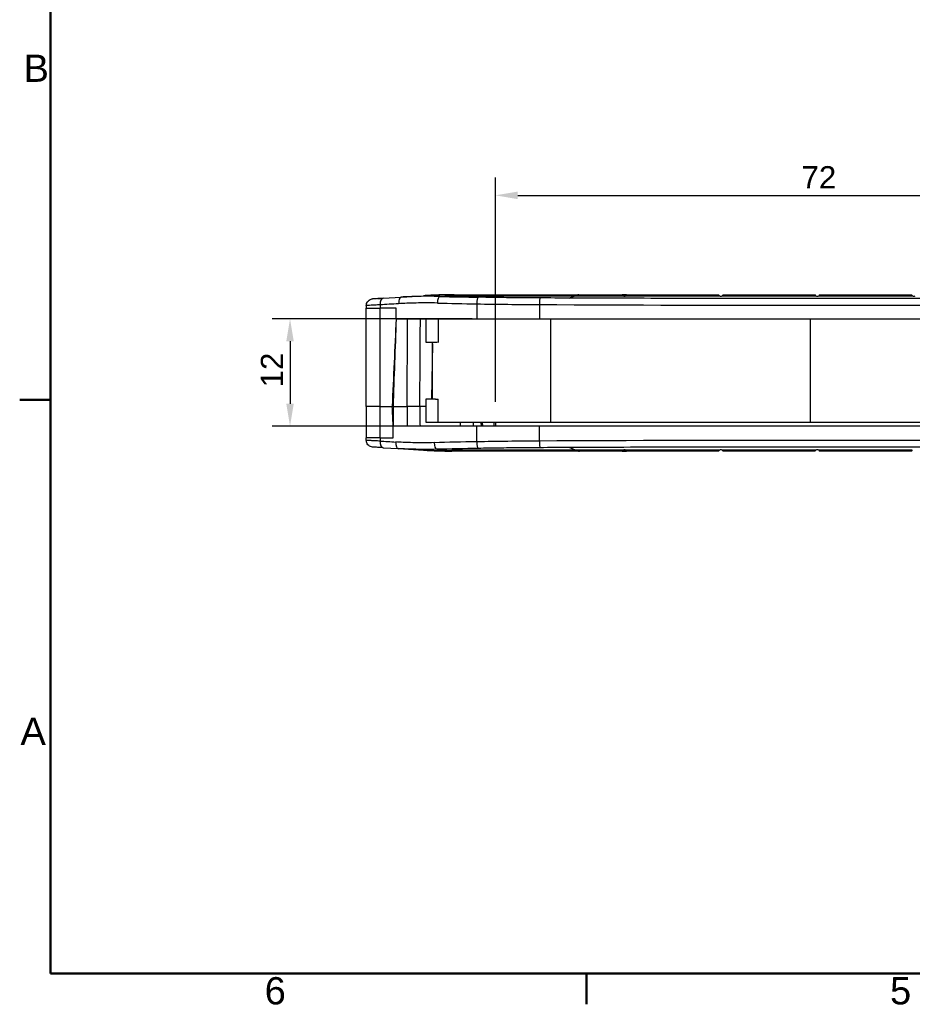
# Model space of a CAD drawing. Header units: millimetres. Extents: x 0 to 420, y 0 to 297.
# Tile 1 of 13: x 7 to 106, y 7 to 117. Entities that reach past the tile are written whole.
import ezdxf

# ---------------------------------------------------------------- set-up
doc = ezdxf.new("R2010")
doc.units = ezdxf.units.MM
doc.layers.get('0').update_dxf_attribs({"lineweight": 25})
for name, color, linetype, lineweight in [('Bordo_0', 7, 'Continuous', 50), ('Bordo_2', 7, 'Continuous', 50), ('Quote(ISO)', 7, 'Continuous', 25), ('Spigoli tangenti visibili(ISO)', 7, 'Continuous', 25)]:
    doc.layers.add(name, color=color, linetype=linetype, lineweight=lineweight)
doc.layers.add('Spigoli visibili(ISO)', color=176, linetype='Continuous', lineweight=25, true_color=0x000080)
doc.styles.add('Bordo_1', font='arial.ttf')
doc.styles.add('Federico-Quote', font='arial.ttf')
doc.dimstyles.new('X.XXX', dxfattribs={"dimtxt": 2.5, "dimasz": 2.5, "dimexe": 2, "dimexo": 0.5, "dimgap": 0.762, "dimtad": 1, "dimdec": 1, "dimrnd": 1e-08, "dimtxsty": 'Federico-Quote', "dimcen": 0.09, "dimdle": 10, "dimclrd": 7, "dimclre": 7, "dimclrt": 7, "dimazin": 2, "dimtfac": 1, "dimtmove": 0, "dimatfit": 3, "dimfxl": 1, "dimtolj": 1, "dimlwd": 25, "dimlwe": 25, "dimarcsym": 0})

# ---------------------------------------------------------------- blocks, each defined once
blk = doc.blocks.new('Bordi Bordo di default')
at = {"layer": 'Bordo_0'}
for p, q in [((10, 74.25), (6.55, 74.25)), ((70, 10), (70, 6.55))]:
    blk.add_line(p, q, dxfattribs=at)
at = {"layer": 'Bordo_0', "flags": 128}
blk.add_lwpolyline([(10, 10), (10, 287), (410, 287), (410, 10), (10, 10)], dxfattribs=at)
at = {"layer": 'Bordo_2', "char_height": 3.05, "attachment_point": 7, "style": 'Bordo_1'}
for s, insert in [('B', (6.98, 109.85)), ('A', (6.64, 35.6)), ('6', (33.98, 6.5)), ('5', (104, 6.5))]:
    blk.add_mtext(s, dxfattribs=dict(at, insert=insert))
blk = doc.blocks.new('*D15')
at = {"layer": 'Defpoints', "color": 0, "linetype": 'Continuous', "transparency": 16777216}
for p in [(57.72, 83.3), (36.82, 71.3), (57.72, 71.3)]:
    blk.add_point(p, dxfattribs=at)
at = {"layer": 'Quote(ISO)', "color": 7, "linetype": 'Continuous', "lineweight": 25, "transparency": 16777216}
for p, q in [((57.22, 83.3), (34.82, 83.3)), ((36.82, 80.8), (36.82, 73.8)), ((57.22, 71.3), (34.82, 71.3))]:
    blk.add_line(p, q, dxfattribs=at)
at = {"layer": 'Quote(ISO)', "color": 7, "linetype": 'Continuous', "transparency": 16777216}
for points in [[(36.4, 80.8), (37.24, 80.8), (36.82, 83.3)], [(36.4, 73.8), (37.24, 73.8), (36.82, 71.3)]]:
    blk.add_solid(points, dxfattribs=at)
at = {"layer": 'Quote(ISO)', "color": 7, "linetype": 'Continuous', "lineweight": 25, "transparency": 16777216, "insert": (33.55, 75.64), "char_height": 2.5, "attachment_point": 1, "rotation": 90, "style": 'Federico-Quote'}
blk.add_mtext('\\A1;12', dxfattribs=at)
blk = doc.blocks.new('*D16')
at = {"layer": 'Defpoints', "color": 0, "linetype": 'Continuous', "transparency": 16777216}
for p in [(131.9, 97.14), (59.81, 73.5), (131.9, 73.5)]:
    blk.add_point(p, dxfattribs=at)
at = {"layer": 'Quote(ISO)', "color": 7, "linetype": 'Continuous', "lineweight": 25, "transparency": 16777216}
for p, q in [((59.81, 74), (59.81, 99.14)), ((131.9, 74), (131.9, 99.14)), ((62.31, 97.14), (129.4, 97.14))]:
    blk.add_line(p, q, dxfattribs=at)
at = {"layer": 'Quote(ISO)', "color": 7, "linetype": 'Continuous', "transparency": 16777216}
for points in [[(62.31, 97.56), (62.31, 96.72), (59.81, 97.14)], [(129.4, 97.56), (129.4, 96.72), (131.9, 97.14)]]:
    blk.add_solid(points, dxfattribs=at)
at = {"layer": 'Quote(ISO)', "color": 7, "linetype": 'Continuous', "lineweight": 25, "transparency": 16777216, "insert": (94.09, 100.41), "char_height": 2.5, "attachment_point": 1, "style": 'Federico-Quote'}
blk.add_mtext('\\A1;72', dxfattribs=at)

msp = doc.modelspace()

# ---------------------------------------------------------------- linework, layer by layer
at = {"layer": 'Spigoli tangenti visibili(ISO)'}
for p, q in [((53.59, 85.82), (54.93, 85.9)), ((54.93, 86), (54.93, 85.9)), ((54.93, 86), (54.93, 86)), ((54.93, 85.9), (68.7, 85.9)), ((57.72, 84.99), (57.72, 83.3)), ((64.74, 84.91), (64.74, 83.3)), ((68.71, 85.9), (74.09, 85.9)), ((74.42, 85.9), (84.89, 85.9)), ((85.22, 85.9), (95.69, 85.9)), ((96.02, 85.9), (106.49, 85.9)), ((45.36, 84.5), (46.9, 84.5)), ((46.9, 84.88), (46.9, 84.5)), ((48.7, 84.5), (46.9, 84.5)), ((46.9, 73.5), (46.9, 84.5)), ((53.39, 83.3), (53.39, 80.68)), ((66.01, 71.7), (66.01, 83.3)), ((95.11, 71.7), (95.11, 83.3)), ((53.39, 71.7), (53.39, 74.32)), ((46.9, 70), (46.9, 73.5)), ((58.2, 71.7), (58.21, 71.3)), ((59.62, 71.7), (59.62, 71.3)), ((57.72, 69.55), (57.72, 71.3)), ((64.74, 69.62), (64.74, 71.3)), ((46.9, 70), (45.36, 70)), ((46.9, 70), (48.37, 70)), ((46.9, 70), (46.9, 69.63)), ((53.24, 68.71), (54.93, 68.6)), ((68.79, 68.6), (54.93, 68.6)), ((54.93, 68.5), (54.93, 68.6)), ((74.09, 68.6), (68.8, 68.6)), ((84.89, 68.6), (74.42, 68.6)), ((95.69, 68.6), (85.22, 68.6)), ((106.49, 68.6), (96.02, 68.6))]:
    msp.add_line(p, q, dxfattribs=at)
for centre, major_axis, ratio, start_param, end_param in [((47.28, 84.87), (-0.047, 0.749), 0.506974, 0.000029, 1.530383), ((69.72, 86.28), (-45, -2.77), 0.00001, 5.191394, 5.244222), ((49.33, 85), (-0.047, 0.749), 0.460765, 0, 1.533266), ((54.93, 35.5), (-3.15, 50.4), 0.706417, 6.19494, 6.283185), ((54.93, 35.53), (-50.49, 0), 0.999657, 4.712389, 4.758892), ((52.6, 85.65), (-0.014, 0.3), 0.001217, 6.223173, 6.284894), ((53.59, 85.07), (0.018, 0.75), 0.365564, 0.067067, 1.571043), ((69.76, 87.64), (-44.9, 0), 0.061343, 1.195813, 1.299299), ((69.76, 88.38), (-44.15, 0), 0.062378, 1.195788, 1.29928), ((57.92, 84.98), (0.013, 0.75), 0.267667, 0.064786, 1.566717), ((67.62, 87.16), (-36.9, 0), 0.061119, 1.2993, 1.492737), ((64.8, 84.9), (0.004, 0.75), 0.077829, 0.062609, 1.562449), ((95.86, 109.68), (-399, 0), 0.062262, 1.492736, 1.648856), ((68.71, 85.9), (0.00004, -0.00499), 0.982471, 4.635086, 5.473344), ((69.15, 86), (0, -0.005), 0.980631, 4.64338, 4.653199), ((54.34, -54.5), (-2.05, 216.87), 0.018469, 0.882063, 0.93927), ((53.76, -1.45), (-0.35, 171.49), 0.014832, 1.053852, 1.118445), ((54.02, 82.78), (-0.76, -26.01), 0.099105, 5.080014, 5.172321), ((-2545.99, 79.08), (202.66, 3913.57), 0.663509, 4.744747, 4.744849), ((-4852.75, 207.72), (4912, -0.24), 0.999391, 6.255441, 6.255522), ((47.28, 69.63), (-0.047, -0.749), 0.506995, 4.752804, 6.283157), ((69.72, 68.22), (-45, 2.77), 0.00001, 1.038985, 1.083474), ((49, 69.52), (-0.047, -0.749), 0.468166, 4.750381, 6.283185), ((69.76, 66.89), (-44.9, 0), 0.061343, 4.983887, 5.096086), ((67.62, 67.37), (-36.9, 0), 0.061119, 4.790448, 4.983885), ((57.92, 69.55), (0.013, -0.75), 0.267667, 4.716469, 6.218399), ((95.86, 44.86), (-398.99, 0), 0.062262, 4.634329, 4.790449), ((64.8, 69.63), (0.004, -0.75), 0.077829, 4.720736, 6.220576), ((54.93, 119), (-3.15, -50.4), 0.706417, 0, 0.088245), ((53.24, 69.45), (0.019, -0.75), 0.373642, 4.711709, 6.215885), ((69.76, 66.15), (-44.15, 0), 0.062378, 4.983905, 5.096112), ((68.79, 68.6), (-0.00004, -0.00499), 0.982471, 3.881465, 4.719722), ((69.23, 68.5), (0, -0.005), 0.980631, 4.698094, 4.707852)]:
    msp.add_ellipse(centre, major_axis=major_axis, ratio=ratio, start_param=start_param, end_param=end_param, dxfattribs=at)
for points, knots in [([(53.32, 85.08), (52.89, 85.09), (52.47, 85.09), (52.08, 85.09), (51.68, 85.09), (51.3, 85.09), (50.94, 85.08), (50.58, 85.08), (50.24, 85.07), (49.91, 85.05), (49.58, 85.04), (49.27, 85.02), (48.98, 85)], [0, 0, 0, 0, 0.25, 0.25, 0.25, 0.5, 0.5, 0.5, 0.75, 0.75, 0.75, 1, 1, 1, 1]), ([(53.59, 85.82), (53.16, 85.83), (52.75, 85.83), (52.36, 85.84), (51.97, 85.84), (51.59, 85.83), (51.23, 85.83), (50.87, 85.82), (50.53, 85.81), (50.21, 85.79), (49.88, 85.78), (49.57, 85.76), (49.28, 85.75)], [0, 0, 0, 0, 0.25, 0.25, 0.25, 0.5, 0.5, 0.5, 0.75, 0.75, 0.75, 1, 1, 1, 1]), ([(52.59, 85.95), (52.52, 85.94), (52.4, 85.94), (52.23, 85.93), (52.15, 85.92), (52.11, 85.92)], [0, 0, 0, 0, 0.3333333, 0.6666667, 0.9999999, 0.9999999, 0.9999999, 0.9999999]), ([(55.19, 86), (55.16, 86), (55.1, 86), (55.02, 86), (54.96, 86), (54.93, 86)], [0.0000056, 0.0000056, 0.0000056, 0.0000056, 0.3333333, 0.6666667, 1, 1, 1, 1]), ([(64.8, 85.65), (64.04, 85.66), (63.29, 85.66), (62.54, 85.67), (62.52, 85.67), (62.5, 85.67), (62.48, 85.67), (61.71, 85.68), (60.95, 85.68), (60.19, 85.69), (60.17, 85.69), (60.16, 85.69), (60.15, 85.69), (59.4, 85.7), (58.66, 85.72), (57.92, 85.73)], [0, 0, 0, 0, 0.325198, 0.325198, 0.325198, 0.333333, 0.333333, 0.333333, 0.666667, 0.666667, 0.666667, 0.672934, 0.672934, 0.672934, 1, 1, 1, 1]), ([(123.6, 85.64), (119.56, 85.62), (115.52, 85.61), (111.48, 85.6), (111.45, 85.6), (111.42, 85.6), (111.4, 85.6), (106.22, 85.58), (101.04, 85.58), (95.86, 85.58), (90.68, 85.58), (85.49, 85.58), (80.31, 85.6), (80.29, 85.6), (80.27, 85.6), (80.24, 85.6), (76.2, 85.61), (72.16, 85.62), (68.12, 85.64)], [0.0534683, 0.0534683, 0.0534683, 0.0534683, 0.2486533, 0.2486533, 0.2486533, 0.25, 0.25, 0.25, 0.4998931, 0.4998931, 0.4998931, 0.75, 0.75, 0.75, 0.7511328, 0.7511328, 0.7511328, 0.9465296, 0.9465296, 0.9465296, 0.9465296]), ([(46.9, 84.88), (46.7, 84.87), (46.33, 84.85), (45.87, 84.83), (45.55, 84.81), (45.39, 84.8), (45.36, 84.8), (45.36, 84.8)], [0, 0, 0, 0, 0.1111111, 0.2222222, 0.3333333, 0.4444444, 0.5192106, 0.5192106, 0.5192106, 0.5192106]), ([(49.93, 73.5), (49.93, 73.28), (49.93, 73.05), (49.93, 72.82), (49.93, 72.58), (49.94, 72.35), (49.94, 72.09), (49.94, 71.84), (49.95, 71.58), (49.95, 71.3)], [0, 0, 0, 0, 0.333333, 0.333333, 0.333333, 0.666667, 0.666667, 0.666667, 1, 1, 1, 1]), ([(46.9, 69.63), (46.7, 69.63), (46.33, 69.65), (45.87, 69.67), (45.55, 69.69), (45.39, 69.7), (45.36, 69.7), (45.36, 69.7)], [0, 0, 0, 0, 0.1111111, 0.2222222, 0.3333333, 0.4444444, 0.5192008, 0.5192008, 0.5192008, 0.5192008]), ([(52.96, 69.45), (52.55, 69.44), (52.16, 69.43), (51.79, 69.43), (51.76, 69.43), (51.74, 69.43), (51.72, 69.43), (51.33, 69.43), (50.95, 69.43), (50.59, 69.44), (50.59, 69.44), (50.58, 69.44), (50.58, 69.44), (50.22, 69.45), (49.89, 69.46), (49.57, 69.47), (49.54, 69.47), (49.51, 69.47), (49.49, 69.47), (49.19, 69.49), (48.91, 69.5), (48.65, 69.52)], [0, 0, 0, 0, 0.236279, 0.236279, 0.236279, 0.25, 0.25, 0.25, 0.5, 0.5, 0.5, 0.503999, 0.503999, 0.503999, 0.75, 0.75, 0.75, 0.771718, 0.771718, 0.771718, 1, 1, 1, 1]), ([(53.24, 68.71), (52.81, 68.69), (52.4, 68.69), (52.01, 68.69), (51.62, 68.69), (51.24, 68.69), (50.89, 68.7), (50.53, 68.7), (50.19, 68.72), (49.87, 68.73), (49.55, 68.74), (49.24, 68.76), (48.95, 68.78)], [0, 0, 0, 0, 0.25, 0.25, 0.25, 0.5, 0.5, 0.5, 0.75, 0.75, 0.75, 1, 1, 1, 1]), ([(64.8, 68.88), (64.06, 68.88), (63.31, 68.87), (62.58, 68.87), (62.54, 68.87), (62.51, 68.86), (62.48, 68.86), (61.71, 68.86), (60.95, 68.85), (60.19, 68.84), (60.18, 68.84), (60.17, 68.84), (60.16, 68.84), (59.41, 68.83), (58.66, 68.82), (57.92, 68.8)], [0, 0, 0, 0, 0.320135, 0.320135, 0.320135, 0.333333, 0.333333, 0.333333, 0.666667, 0.666667, 0.666667, 0.670816, 0.670816, 0.670816, 1, 1, 1, 1]), ([(123.58, 68.9), (119.56, 68.91), (115.54, 68.93), (111.52, 68.94), (111.48, 68.94), (111.44, 68.94), (111.4, 68.94), (106.23, 68.95), (101.06, 68.96), (95.89, 68.96), (95.88, 68.96), (95.87, 68.96), (95.86, 68.96), (90.67, 68.96), (85.49, 68.95), (80.31, 68.94), (80.29, 68.94), (80.27, 68.94), (80.25, 68.94), (76.21, 68.93), (72.17, 68.91), (68.13, 68.9)], [0.0536852, 0.0536852, 0.0536852, 0.0536852, 0.247988, 0.247988, 0.247988, 0.25, 0.25, 0.25, 0.4994813, 0.4994813, 0.4994813, 0.5, 0.5, 0.5, 0.75, 0.75, 0.75, 0.7509743, 0.7509743, 0.7509743, 0.9463192, 0.9463192, 0.9463192, 0.9463192])]:
    msp.add_open_spline(points, degree=3, knots=knots, dxfattribs=at)
for points in [[(68.11, 85.64), (67, 85.64), (65.9, 85.65), (64.8, 85.65)], [(68.12, 68.9), (67.01, 68.89), (65.91, 68.89), (64.8, 68.88)]]:
    msp.add_open_spline(points, degree=3, dxfattribs=at)
at = {"layer": 'Spigoli visibili(ISO)'}
for p, q in [((47.24, 85.62), (49.28, 85.75)), ((49.28, 85.75), (51.78, 85.9)), ((54.93, 86), (55.19, 86)), ((55.19, 86), (69.15, 86)), ((68.11, 85.64), (68.7, 85.9)), ((68.71, 85.9), (68.12, 85.64)), ((69.15, 86), (69.16, 86)), ((69.16, 86), (74.01, 86)), ((74.01, 86), (74.51, 86)), ((74.5, 86), (74.01, 86)), ((74.51, 86), (84.81, 86)), ((85.31, 86), (95.61, 86)), ((96.11, 86), (106.41, 86)), ((45.36, 84.8), (45.36, 84.5)), ((45.36, 84.5), (45.36, 84.5)), ((45.36, 73.5), (45.36, 84.5)), ((48.7, 83.3), (48.7, 84.5)), ((48.7, 83.3), (57.72, 83.3)), ((52.06, 80.65), (52.06, 83.3)), ((57.72, 83.3), (64.74, 83.3)), ((64.74, 83.3), (126.97, 83.3)), ((52.79, 80.65), (52.06, 80.65)), ((52.76, 80.5), (52.65, 74.35)), ((52.76, 80.5), (52.79, 80.5)), ((52.79, 74.35), (52.79, 80.65)), ((52.79, 79.84), (52.74, 79.84)), ((52.79, 75.16), (52.66, 75.16)), ((52.06, 74.35), (52.79, 74.35)), ((52.06, 71.7), (52.06, 74.35)), ((46.9, 73.5), (45.36, 73.5)), ((45.36, 73.5), (45.36, 70)), ((46.9, 73.5), (48.25, 73.5)), ((48.25, 73.5), (48.25, 73.5)), ((48.25, 73.5), (48.27, 73.5)), ((48.38, 73.5), (48.27, 73.5)), ((48.38, 73.5), (49.9, 73.5)), ((52.06, 73.5), (51.34, 73.5)), ((53.39, 71.7), (52.06, 71.7)), ((66.01, 71.7), (53.39, 71.7)), ((58.35, 71.7), (58.36, 71.3)), ((59.82, 71.7), (59.82, 71.3)), ((95.11, 71.7), (66.01, 71.7)), ((126.06, 71.7), (95.11, 71.7)), ((48.37, 71.3), (48.37, 71.42)), ((57.72, 71.3), (48.37, 71.3)), ((48.37, 70), (48.37, 71.3)), ((64.74, 71.3), (57.72, 71.3)), ((126.97, 71.3), (64.74, 71.3)), ((45.36, 70), (45.36, 70)), ((45.36, 69.7), (45.36, 70)), ((47.23, 68.88), (48.95, 68.78)), ((48.95, 68.78), (51.78, 68.6)), ((69.23, 68.5), (54.93, 68.5)), ((68.79, 68.6), (68.12, 68.9)), ((68.13, 68.9), (68.8, 68.6)), ((69.24, 68.5), (69.23, 68.5)), ((74.01, 68.5), (69.24, 68.5)), ((74.01, 68.51), (74.5, 68.51)), ((74.51, 68.5), (74.01, 68.5)), ((84.81, 68.5), (74.51, 68.5)), ((95.61, 68.5), (85.31, 68.5)), ((106.41, 68.5), (96.11, 68.5))]:
    msp.add_line(p, q, dxfattribs=at)
for centre, radius, start, end in [((54.93, 35.5), 50.5, 93.2048, 93.5763), ((54.93, 35.5), 50.5, 90, 92.6638), ((74.26, 86.13), 0.283, 234.854, 305.146), ((85.06, 86.13), 0.283, 234.854, 305.146), ((95.86, 86.13), 0.283, 234.854, 305.146), ((106.66, 86.13), 0.283, 234.854, 305.146), ((54.93, 119), 50.5, 266.4237, 270), ((74.26, 68.37), 0.283, 54.854, 125.146), ((85.06, 68.37), 0.283, 54.854, 125.146), ((95.86, 68.37), 0.283, 54.854, 125.146)]:
    msp.add_arc(centre, radius, start, end, dxfattribs=at)
for centre, major_axis, ratio, start_param, end_param in [((68.11, 85.64), (0.00862, 0.00343), 0.229164, 2.015131, 2.019317), ((68.11, 85.64), (-0.00011, -0.005), 0.982209, 4.661449, 5.619659), ((69.76, 82.35), (39.76, 858.45), 0.024533, 1.570819, 1.582236), ((88.65, 490.43), (47.28, 1021), 0.022488, 1.981999, 1.99249), ((69.08, 71.99), (50, -1.71), 0.171545, 1.904938, 1.908549), ((69.08, 72.17), (50, -0.78), 0.174236, 1.898627, 1.901779), ((69.08, 72.38), (50, 0.01), 0.174933, 1.889833, 1.895889), ((69.08, 83.01), (50, 1.71), 0.171545, 4.374636, 4.378247), ((69.08, 82.84), (50, 0.78), 0.174236, 4.381407, 4.384558), ((69.08, 82.62), (50, -0.01), 0.174933, 4.387297, 4.393353), ((68.12, 68.9), (-0.0122, -0.005), 0.153514, 1.929525, 1.931878), ((68.12, 68.9), (0.00299, -0.00402), 0.996384, 0.935299, 1.911565)]:
    msp.add_ellipse(centre, major_axis=major_axis, ratio=ratio, start_param=start_param, end_param=end_param, dxfattribs=at)
for points, knots in [([(45.36, 84.8), (45.36, 84.88), (45.37, 84.97), (45.43, 85.12), (45.46, 85.19), (45.56, 85.32), (45.62, 85.37), (45.75, 85.46), (45.83, 85.5), (45.95, 85.53), (46.01, 85.54), (46.06, 85.55)], [0, 0, 0, 0, 0.024259, 0.024259, 0.0481439, 0.0481439, 0.0720422, 0.0720422, 0.0959398, 0.0959398, 0.1120269, 0.1120269, 0.1120269, 0.1120269]), ([(47.24, 85.62), (47.11, 85.61), (46.99, 85.6), (46.88, 85.6), (46.86, 85.59), (46.84, 85.59), (46.81, 85.59), (46.7, 85.59), (46.6, 85.58), (46.51, 85.57), (46.5, 85.57), (46.48, 85.57), (46.47, 85.57), (46.38, 85.56), (46.3, 85.56), (46.24, 85.56), (46.24, 85.56), (46.23, 85.56), (46.22, 85.56), (46.16, 85.55), (46.12, 85.55), (46.09, 85.55), (46.09, 85.55), (46.09, 85.55), (46.09, 85.55), (46.07, 85.55), (46.06, 85.55), (46.06, 85.55)], [0, 0, 0, 0, 0.0910923, 0.0910923, 0.0910923, 0.1111111, 0.1111111, 0.1111111, 0.2077695, 0.2077695, 0.2077695, 0.2222222, 0.2222222, 0.2222222, 0.3242349, 0.3242349, 0.3242349, 0.3333333, 0.3333333, 0.3333333, 0.4407211, 0.4407211, 0.4407211, 0.4444444, 0.4444444, 0.4444444, 0.5192358, 0.5192358, 0.5192358, 0.5192358]), ([(52.22, 85.93), (52.23, 85.93), (52.24, 85.93), (52.31, 85.93), (52.37, 85.94), (52.48, 85.94), (52.53, 85.94), (52.59, 85.95)], [0.01575678, 0.01575678, 0.01575678, 0.01575678, 0.01949508, 0.01949508, 0.03872746, 0.03872746, 0.05470158, 0.05470158, 0.05470158, 0.05470158]), ([(52.23, 85.93), (52.23, 85.93), (52.28, 85.93), (52.34, 85.93), (52.4, 85.94)], [0.5959189, 0.5959189, 0.5959189, 0.5959189, 0.6, 0.7979124, 0.7979124, 0.7979124, 0.7979124]), ([(54.93, 86), (54.84, 86), (54.75, 86), (54.49, 86), (54.32, 86), (53.97, 85.99), (53.8, 85.99), (53.45, 85.98), (53.28, 85.97), (52.93, 85.96), (52.76, 85.95), (52.59, 85.95)], [4.71238898, 4.71238898, 4.71238898, 4.71238898, 4.71770664, 4.71770664, 4.72800296, 4.72800296, 4.73829928, 4.73829928, 4.7485956, 4.7485956, 4.75889192, 4.75889192, 4.75889192, 4.75889192]), ([(55.19, 86), (55.19, 86), (55.19, 86), (55.19, 86), (55.19, 86), (55.19, 86), (55.19, 86)], [0.654801, 0.654801, 0.654801, 0.654801, 0.6666667, 0.6666667, 0.6666667, 0.9999996, 0.9999996, 0.9999996, 0.9999996]), ([(68.12, 85.64), (68.11, 85.64), (68.11, 85.64), (68.11, 85.63), (68.11, 85.63), (68.11, 85.63), (68.11, 85.63), (68.11, 85.63), (68.11, 85.63), (68.11, 85.63), (68.11, 85.63), (68.11, 85.63), (68.11, 85.63), (68.11, 85.63), (68.11, 85.63), (68.11, 85.63), (68.11, 85.63), (68.11, 85.63), (68.11, 85.63), (68.11, 85.63), (68.11, 85.63), (68.11, 85.63), (68.11, 85.63), (68.11, 85.63), (68.11, 85.63), (68.11, 85.63), (68.11, 85.63), (68.11, 85.63), (68.11, 85.63), (68.1, 85.63), (68.1, 85.63), (68.1, 85.63), (68.1, 85.63), (68.1, 85.63), (68.1, 85.63), (68.1, 85.63), (68.1, 85.63), (68.1, 85.64), (68.1, 85.64), (68.11, 85.64), (68.11, 85.64), (68.11, 85.64)], [-0.01687561, -0.01687561, -0.01687561, -0.01687561, -0.01028025, -0.01028025, -0.0079302, -0.0079302, -0.00735253, -0.00735253, -0.00714412, -0.00714412, -0.00704683, -0.00704683, -0.0069909, -0.0069909, -0.00693238, -0.00693238, -0.00692955, -0.00692955, -0.00692734, -0.00692734, -0.0069248, -0.0069248, -0.0069218, -0.0069218, -0.00687635, -0.00687635, -0.00682803, -0.00682803, -0.00677045, -0.00677045, -0.00668417, -0.00668417, -0.00606158, -0.00606158, -0.00559349, -0.00559349, -0.00442158, -0.00442158, -0.00001628, -0.00001628, -0.0000003, -0.0000003, -0.0000003, -0.0000003]), ([(68.7, 85.9), (68.78, 85.94), (68.85, 85.96), (69, 85.99), (69.07, 86), (69.15, 86)], [0, 0, 0, 0, 0.1591557, 0.1591557, 0.3182479, 0.3182479, 0.3182479, 0.3182479]), ([(69.16, 86), (69.08, 86), (69.01, 85.99), (68.86, 85.96), (68.79, 85.94), (68.71, 85.9)], [0, 0, 0, 0, 0.1591585, 0.1591585, 0.3182429, 0.3182429, 0.3182429, 0.3182429]), ([(74.09, 85.9), (74.08, 85.91), (74.07, 85.92), (74.04, 85.95), (74.03, 85.97), (74.01, 85.99), (74.01, 86), (74.01, 86)], [-0.66447, -0.66447, -0.66447, -0.66447, -0.631041, -0.631041, -0.4998124, -0.4998124, -0.3685837, -0.3685837, -0.3685837, -0.3685837]), ([(74.51, 86), (74.51, 86), (74.5, 85.99), (74.49, 85.97), (74.47, 85.95), (74.44, 85.92), (74.43, 85.91), (74.42, 85.9)], [-1.1057511, -1.1057511, -1.1057511, -1.1057511, -0.9745225, -0.9745225, -0.8432938, -0.8432938, -0.8098649, -0.8098649, -0.8098649, -0.8098649]), ([(84.89, 85.9), (84.88, 85.91), (84.87, 85.92), (84.84, 85.95), (84.83, 85.97), (84.81, 85.99), (84.81, 86), (84.81, 86)], [-0.66447, -0.66447, -0.66447, -0.66447, -0.631041, -0.631041, -0.4998124, -0.4998124, -0.3685837, -0.3685837, -0.3685837, -0.3685837]), ([(85.31, 86), (85.31, 86), (85.3, 85.99), (85.29, 85.97), (85.27, 85.95), (85.24, 85.92), (85.23, 85.91), (85.22, 85.9)], [-1.1057511, -1.1057511, -1.1057511, -1.1057511, -0.9745225, -0.9745225, -0.8432938, -0.8432938, -0.8098649, -0.8098649, -0.8098649, -0.8098649]), ([(95.69, 85.9), (95.68, 85.91), (95.67, 85.92), (95.64, 85.95), (95.63, 85.97), (95.61, 85.99), (95.61, 86), (95.61, 86)], [-0.66447, -0.66447, -0.66447, -0.66447, -0.631041, -0.631041, -0.4998124, -0.4998124, -0.3685837, -0.3685837, -0.3685837, -0.3685837]), ([(96.11, 86), (96.11, 86), (96.1, 85.99), (96.09, 85.97), (96.07, 85.95), (96.04, 85.92), (96.03, 85.91), (96.02, 85.9)], [-1.1057511, -1.1057511, -1.1057511, -1.1057511, -0.9745225, -0.9745225, -0.8432938, -0.8432938, -0.8098649, -0.8098649, -0.8098649, -0.8098649]), ([(106.49, 85.9), (106.48, 85.91), (106.47, 85.92), (106.44, 85.95), (106.43, 85.97), (106.41, 85.99), (106.41, 86), (106.41, 86)], [-0.66447, -0.66447, -0.66447, -0.66447, -0.631041, -0.631041, -0.4998124, -0.4998124, -0.3685837, -0.3685837, -0.3685837, -0.3685837]), ([(51.31, 73.5), (51.29, 73.5), (51.27, 73.5), (51.2, 73.5), (51.14, 73.5), (51, 73.5), (50.89, 73.5), (50.66, 73.5), (50.54, 73.5), (50.32, 73.5), (50.22, 73.5), (50.05, 73.5), (49.97, 73.5), (49.9, 73.5)], [-0.1791266, -0.1791266, -0.1791266, -0.1791266, -0.157922, -0.157922, -0.1300042, -0.1300042, -0.0915561, -0.0915561, -0.0528623, -0.0528623, -0.025306, -0.025306, 0, 0, 0, 0]), ([(46.06, 68.96), (45.98, 68.96), (45.91, 68.98), (45.76, 69.03), (45.69, 69.08), (45.57, 69.18), (45.52, 69.24), (45.43, 69.37), (45.4, 69.45), (45.37, 69.58), (45.36, 69.64), (45.36, 69.7)], [0, 0, 0, 0, 0.0229625, 0.0229625, 0.0468861, 0.0468861, 0.0707826, 0.0707826, 0.0946803, 0.0946803, 0.1120344, 0.1120344, 0.1120344, 0.1120344]), ([(47.23, 68.88), (47.11, 68.89), (46.99, 68.9), (46.88, 68.91), (46.85, 68.91), (46.83, 68.91), (46.81, 68.91), (46.7, 68.92), (46.59, 68.92), (46.5, 68.93), (46.49, 68.93), (46.48, 68.93), (46.47, 68.93), (46.37, 68.94), (46.3, 68.94), (46.23, 68.95), (46.23, 68.95), (46.23, 68.95), (46.22, 68.95), (46.16, 68.95), (46.11, 68.95), (46.09, 68.96), (46.07, 68.96), (46.06, 68.96), (46.06, 68.96)], [0, 0, 0, 0, 0.0933972, 0.0933972, 0.0933972, 0.1111111, 0.1111111, 0.1111111, 0.2111507, 0.2111507, 0.2111507, 0.2222222, 0.2222222, 0.2222222, 0.3287201, 0.3287201, 0.3287201, 0.3333333, 0.3333333, 0.3333333, 0.4444444, 0.4444444, 0.4444444, 0.5191341, 0.5191341, 0.5191341, 0.5191341]), ([(68.12, 68.9), (68.12, 68.9), (68.12, 68.9), (68.12, 68.9), (68.13, 68.9), (68.13, 68.9), (68.13, 68.9), (68.13, 68.9), (68.13, 68.9), (68.13, 68.9), (68.13, 68.9), (68.13, 68.9), (68.13, 68.9), (68.13, 68.9), (68.13, 68.9), (68.13, 68.9), (68.13, 68.9), (68.13, 68.9), (68.13, 68.9), (68.13, 68.9), (68.13, 68.9), (68.13, 68.9), (68.13, 68.9), (68.13, 68.9), (68.13, 68.9), (68.13, 68.9), (68.13, 68.9), (68.13, 68.9), (68.13, 68.9), (68.13, 68.9), (68.13, 68.9), (68.13, 68.9), (68.13, 68.9), (68.13, 68.9), (68.13, 68.9), (68.13, 68.9), (68.13, 68.9), (68.13, 68.9), (68.13, 68.9), (68.13, 68.9), (68.13, 68.9), (68.13, 68.9), (68.13, 68.9), (68.13, 68.9), (68.13, 68.9), (68.13, 68.9)], [-0.008501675, -0.008501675, -0.008501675, -0.008501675, -0.007202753, -0.007202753, -0.005933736, -0.005933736, -0.005529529, -0.005529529, -0.005398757, -0.005398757, -0.00534317, -0.00534317, -0.005313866, -0.005313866, -0.005290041, -0.005290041, -0.005286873, -0.005286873, -0.005285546, -0.005285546, -0.005284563, -0.005284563, -0.005283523, -0.005283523, -0.005278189, -0.005278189, -0.005256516, -0.005256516, -0.005237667, -0.005237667, -0.005198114, -0.005198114, -0.005146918, -0.005146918, -0.005052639, -0.005052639, -0.004334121, -0.004334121, -0.003206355, -0.003206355, -0.000369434, -0.000369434, -0.000033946, -0.000033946, -0.000000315, -0.000000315, -0.000000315, -0.000000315]), ([(69.23, 68.5), (69.15, 68.5), (69.08, 68.51), (68.93, 68.54), (68.86, 68.57), (68.79, 68.6)], [0.0000583, 0.0000583, 0.0000583, 0.0000583, 0.1591584, 0.1591584, 0.3182771, 0.3182771, 0.3182771, 0.3182771]), ([(68.8, 68.6), (68.87, 68.57), (68.94, 68.54), (69.09, 68.51), (69.16, 68.5), (69.24, 68.5)], [0.000043, 0.000043, 0.000043, 0.000043, 0.1591557, 0.1591557, 0.3183147, 0.3183147, 0.3183147, 0.3183147]), ([(74.01, 68.5), (74.01, 68.5), (74.01, 68.51), (74.03, 68.53), (74.04, 68.55), (74.07, 68.58), (74.08, 68.59), (74.09, 68.6)], [-1.1057511, -1.1057511, -1.1057511, -1.1057511, -0.9745225, -0.9745225, -0.8432938, -0.8432938, -0.8098649, -0.8098649, -0.8098649, -0.8098649]), ([(74.42, 68.6), (74.43, 68.59), (74.44, 68.58), (74.47, 68.55), (74.49, 68.53), (74.5, 68.51), (74.51, 68.5), (74.51, 68.5)], [-0.66447, -0.66447, -0.66447, -0.66447, -0.631041, -0.631041, -0.4998124, -0.4998124, -0.3685837, -0.3685837, -0.3685837, -0.3685837]), ([(84.81, 68.5), (84.81, 68.5), (84.81, 68.51), (84.83, 68.53), (84.84, 68.55), (84.87, 68.58), (84.88, 68.59), (84.89, 68.6)], [-1.1057511, -1.1057511, -1.1057511, -1.1057511, -0.9745225, -0.9745225, -0.8432938, -0.8432938, -0.8098649, -0.8098649, -0.8098649, -0.8098649]), ([(85.22, 68.6), (85.23, 68.59), (85.24, 68.58), (85.27, 68.55), (85.29, 68.53), (85.3, 68.51), (85.31, 68.5), (85.31, 68.5)], [-0.66447, -0.66447, -0.66447, -0.66447, -0.631041, -0.631041, -0.4998124, -0.4998124, -0.3685837, -0.3685837, -0.3685837, -0.3685837]), ([(95.61, 68.5), (95.61, 68.5), (95.61, 68.51), (95.64, 68.55), (95.65, 68.56), (95.67, 68.59), (95.68, 68.59), (95.69, 68.6)], [0.742522, 0.742522, 0.742522, 0.742522, 0.9185858, 0.9185858, 1.0066176, 1.0066176, 1.0382399, 1.0382399, 1.0382399, 1.0382399]), ([(96.02, 68.6), (96.03, 68.59), (96.04, 68.59), (96.06, 68.56), (96.07, 68.55), (96.1, 68.51), (96.11, 68.5), (96.11, 68.5)], [1.1893261, 1.1893261, 1.1893261, 1.1893261, 1.2209483, 1.2209483, 1.3089802, 1.3089802, 1.485044, 1.485044, 1.485044, 1.485044]), ([(106.41, 68.5), (106.41, 68.5), (106.41, 68.51), (106.43, 68.53), (106.44, 68.55), (106.47, 68.58), (106.48, 68.59), (106.49, 68.6)], [-1.1057511, -1.1057511, -1.1057511, -1.1057511, -0.9745225, -0.9745225, -0.8432938, -0.8432938, -0.8098649, -0.8098649, -0.8098649, -0.8098649])]:
    msp.add_open_spline(points, degree=3, knots=knots, dxfattribs=at)
for points in [[(46.06, 85.55), (46.06, 85.55), (46.06, 85.55), (46.06, 85.55)], [(46.61, 85.58), (46.77, 85.59), (46.92, 85.6), (47.08, 85.61)], [(52.11, 85.92), (52.14, 85.92), (52.18, 85.93), (52.23, 85.93)], [(52.4, 85.94), (52.46, 85.94), (52.52, 85.94), (52.59, 85.95)], [(53.35, 85.98), (53.41, 85.98), (53.47, 85.98), (53.52, 85.98)], [(55.19, 86), (55.19, 86), (55.19, 86), (55.19, 86)], [(68.12, 85.64), (68.12, 85.64), (68.12, 85.64), (68.12, 85.64)], [(68.7, 85.9), (68.7, 85.9), (68.7, 85.9), (68.7, 85.9)], [(68.71, 85.9), (68.71, 85.9), (68.71, 85.9), (68.71, 85.9)], [(69.15, 86), (69.15, 86), (69.15, 86), (69.15, 86)], [(69.16, 86), (69.16, 86), (69.16, 86), (69.16, 86)], [(45.36, 84.8), (45.36, 84.8), (45.36, 84.8), (45.36, 84.8)], [(48.37, 71.42), (48.34, 72.11), (48.31, 72.81), (48.27, 73.5)], [(48.38, 71.3), (48.39, 71.55), (48.4, 72.04), (48.41, 72.77), (48.42, 73.26), (48.43, 73.5)], [(51.31, 73.5), (51.32, 73.5), (51.33, 73.5), (51.34, 73.5)], [(47.08, 68.89), (46.92, 68.9), (46.77, 68.91), (46.61, 68.92)], [(51.78, 68.6), (51.78, 68.6), (51.78, 68.6), (51.78, 68.6)], [(53.52, 68.52), (53.47, 68.52), (53.42, 68.52), (53.36, 68.53)], [(68.12, 68.9), (68.12, 68.9), (68.12, 68.9), (68.12, 68.9)], [(68.79, 68.6), (68.79, 68.6), (68.79, 68.6), (68.79, 68.6)], [(68.8, 68.6), (68.8, 68.6), (68.8, 68.6), (68.8, 68.6)], [(69.23, 68.5), (69.23, 68.5), (69.23, 68.5), (69.23, 68.5)], [(69.24, 68.5), (69.24, 68.5), (69.24, 68.5), (69.24, 68.5)]]:
    msp.add_open_spline(points, degree=3, dxfattribs=at)

# ---------------------------------------------------------------- block references
msp.add_blockref('Bordi Bordo di default', (0, 0))

# ---------------------------------------------------------------- dimensions: what is measured, and where the dimension line sits
at = {"layer": 'Quote(ISO)', "color": 7, "linetype": 'Continuous', "lineweight": 25}
for base, p1, p2, angle, override, picture, middle in [((131.9, 97.14), (59.81, 73.5), (131.9, 73.5), 180, {"dimdec": 0, "dimtp": 0, "dimtm": 0, "dimtdec": 0, "dimtofl": 0, "dimatfit": 1}, '*D16', (95.86, 97.14)), ((36.82, 71.3), (57.72, 83.3), (57.72, 71.3), 90, {"dimdec": 1, "dimtp": 0, "dimtm": 0, "dimtdec": 2, "dimtofl": 0, "dimatfit": 1}, '*D15', (36.82, 77.3))]:
    dim = msp.add_linear_dim(base=base, p1=p1, p2=p2, angle=angle, dimstyle='X.XXX', override=override, dxfattribs=at)
    dim.commit()
    dim.dimension.update_dxf_attribs({"geometry": picture, "text_midpoint": middle, "dimtype": 160})

doc.saveas('drawing.dxf')
